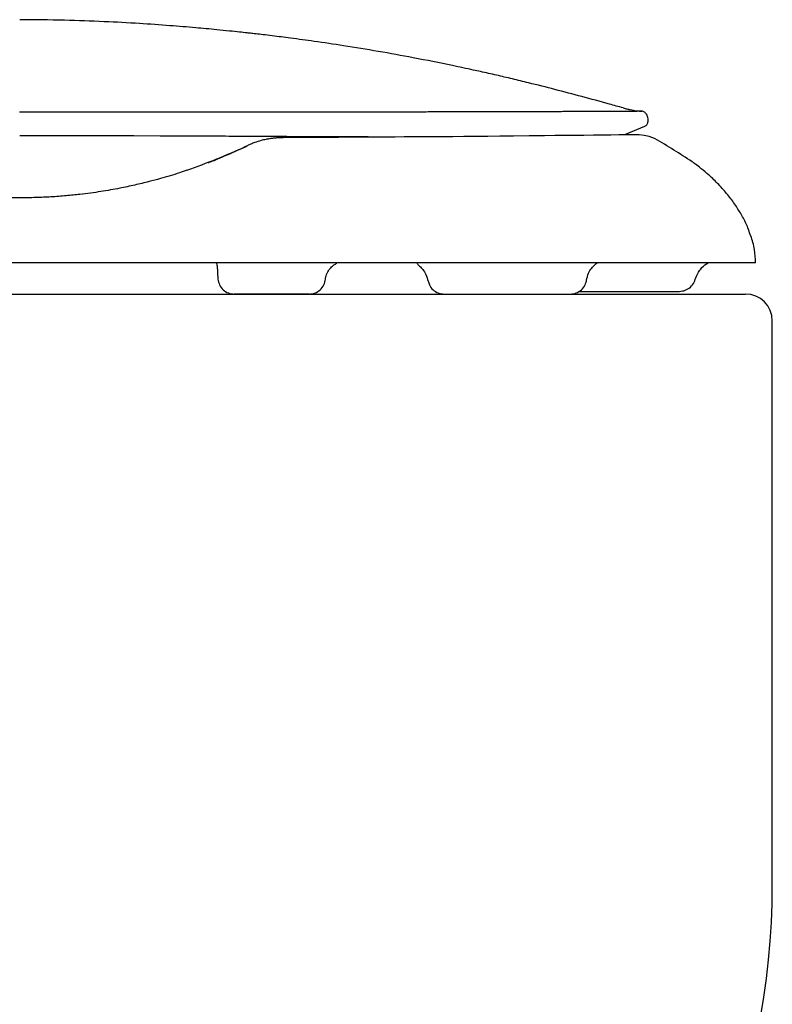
# Model space of a CAD drawing. Header units: millimetres. Extents: x 4420.346 to 4420.621, y 2367.666 to 2368.026.
import ezdxf

# ---------------------------------------------------------------- set-up
doc = ezdxf.new("R2010")
doc.units = ezdxf.units.MM
doc.layers.add('SANINDUSA', color=3, linetype='Continuous')

msp = doc.modelspace()

# ---------------------------------------------------------------- linework, layer by layer
at = {"layer": 'SANINDUSA'}
for p, q in [((4420.515556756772, 2368.00915393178), (4420.510918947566, 2368.009150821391)), ((4420.568446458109, 2368.009207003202), (4420.566027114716, 2368.009204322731)), ((4420.594094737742, 2368.005079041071), (4420.597758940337, 2368.006577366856)), ((4420.598375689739, 2368.007511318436), (4420.598375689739, 2368.007927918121)), ((4420.525065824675, 2368.003002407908), (4420.524795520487, 2368.002896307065)), ((4420.617171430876, 2367.986463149), (4420.617066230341, 2367.986771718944)), ((4420.483500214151, 2367.981587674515), (4420.348667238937, 2367.981587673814)), ((4420.519475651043, 2367.981091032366), (4420.519451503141, 2367.981587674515)), ((4420.519475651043, 2367.981091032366), (4420.519638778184, 2367.978626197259)), ((4420.351016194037, 2367.97588767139), (4420.616216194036, 2367.97588767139)), ((4420.536317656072, 2367.97588767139), (4420.522632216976, 2367.97588767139)), ((4420.561045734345, 2367.97588767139), (4420.584152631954, 2367.97588767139)), ((4420.621116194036, 2367.86788767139), (4420.621116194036, 2367.97098767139))]:
    msp.add_line(p, q, dxfattribs=at)
at = {"layer": 'SANINDUSA', "flags": 128}
for points in [[(4420.496890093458, 2368.004903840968), (4420.497146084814, 2368.004903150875), (4420.497178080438, 2368.004903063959), (4420.497182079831, 2368.004903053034), (4420.497182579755, 2368.004903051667), (4420.497182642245, 2368.004903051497), (4420.497182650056, 2368.004903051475), (4420.497182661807, 2368.004903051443), (4420.504247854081, 2368.004880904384), (4420.509054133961, 2368.004861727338)], [(4420.600118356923, 2368.004066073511), (4420.599665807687, 2368.004292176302), (4420.59955537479, 2368.00434216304), (4420.599527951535, 2368.004354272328), (4420.599527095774, 2368.004354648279), (4420.59952666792, 2368.004354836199), (4420.599526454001, 2368.004354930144), (4420.599526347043, 2368.004354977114), (4420.599526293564, 2368.004355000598), (4420.599526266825, 2368.004355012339), (4420.599526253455, 2368.00435501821), (4420.59952624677, 2368.004355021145), (4420.599526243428, 2368.004355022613), (4420.599526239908, 2368.00435502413), (4420.59855752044, 2368.004698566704), (4420.597676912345, 2368.004900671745), (4420.59674406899, 2368.005006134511), (4420.59558595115, 2368.005036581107), (4420.594325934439, 2368.005022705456), (4420.592994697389, 2368.004993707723), (4420.59157154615, 2368.004964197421), (4420.589942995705, 2368.004940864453), (4420.588356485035, 2368.004927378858), (4420.586617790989, 2368.004916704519), (4420.584794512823, 2368.004905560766), (4420.583079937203, 2368.004892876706), (4420.581280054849, 2368.004876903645), (4420.579403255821, 2368.004857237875), (4420.576605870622, 2368.004823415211), (4420.573747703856, 2368.004786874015), (4420.571226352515, 2368.004755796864), (4420.569037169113, 2368.00473159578), (4420.567122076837, 2368.004713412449), (4420.56611565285, 2368.004704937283), (4420.564654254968, 2368.004693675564), (4420.562646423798, 2368.004679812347), (4420.560054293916, 2368.004663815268), (4420.557030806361, 2368.004646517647), (4420.553739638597, 2368.004628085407), (4420.552104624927, 2368.004618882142), (4420.550350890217, 2368.004608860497), (4420.548082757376, 2368.004595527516), (4420.545013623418, 2368.004577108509), (4420.541723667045, 2368.004557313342), (4420.538205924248, 2368.004536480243), (4420.53570515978, 2368.004522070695), (4420.534206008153, 2368.004513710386), (4420.533763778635, 2368.004511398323), (4420.533308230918, 2368.004509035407), (4420.532839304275, 2368.004506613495), (4420.532356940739, 2368.004504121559), (4420.531861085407, 2368.004501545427)]]:
    msp.add_lwpolyline(points, dxfattribs=at)
at = {"layer": 'SANINDUSA'}
for centre, radius, start, end in [((4420.457225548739, 2368.154673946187), 0.1661291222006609, 289.9714593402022, 293.9925243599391), ((4420.489837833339, 2367.822057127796), 0.2128122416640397, 56.64593894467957, 58.78802761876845), ((4420.491547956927, 2368.070865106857), 0.07561778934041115, 292.3893101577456, 295.5596036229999), ((4420.616216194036, 2367.97098767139), 0.004900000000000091, 0, 90), ((4420.484116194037, 2367.86788767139), 0.1370000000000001, 314.1839359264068, 0)]:
    msp.add_arc(centre, radius, start, end, dxfattribs=at)
for points, knots in [([(4420.593802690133, 2368.009932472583), (4420.592967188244, 2368.010168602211), (4420.590454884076, 2368.01087862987), (4420.586295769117, 2368.012011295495), (4420.581364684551, 2368.013307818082), (4420.577613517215, 2368.014250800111), (4420.57501392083, 2368.014883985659), (4420.573533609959, 2368.015238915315), (4420.572064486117, 2368.015585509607), (4420.570606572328, 2368.01592376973), (4420.569159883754, 2368.016253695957), (4420.567753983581, 2368.016568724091), (4420.565561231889, 2368.017051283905), (4420.561461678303, 2368.01792509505), (4420.555665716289, 2368.019079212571), (4420.549015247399, 2368.020282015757), (4420.542968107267, 2368.021272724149), (4420.53760491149, 2368.022069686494), (4420.533245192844, 2368.022664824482), (4420.530110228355, 2368.023061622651), (4420.528028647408, 2368.02331156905), (4420.526769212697, 2368.023457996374), (4420.52581529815, 2368.023566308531), (4420.524809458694, 2368.023678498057), (4420.523440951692, 2368.023827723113), (4420.521595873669, 2368.02402213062), (4420.518919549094, 2368.024290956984), (4420.515287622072, 2368.024628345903), (4420.51057173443, 2368.025017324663), (4420.504993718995, 2368.025405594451), (4420.498550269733, 2368.025748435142), (4420.49123920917, 2368.026015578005), (4420.486074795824, 2368.026056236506), (4420.483348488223, 2368.026077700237)], [0, 0, 0, 0, 0.02238586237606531, 0.06731294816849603, 0.1111328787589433, 0.1538413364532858, 0.167034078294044, 0.1801167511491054, 0.1930893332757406, 0.205951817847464, 0.2187042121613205, 0.2313465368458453, 0.2430990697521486, 0.2765906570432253, 0.3394596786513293, 0.3955132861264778, 0.450948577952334, 0.4976192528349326, 0.5355645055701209, 0.564833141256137, 0.5795689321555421, 0.5905415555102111, 0.5981938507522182, 0.606680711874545, 0.6197110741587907, 0.6372838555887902, 0.6593979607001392, 0.6959466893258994, 0.7405697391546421, 0.7932671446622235, 0.8540563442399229, 0.9229559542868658, 0.9999999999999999, 0.9999999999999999, 0.9999999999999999, 0.9999999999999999]), ([(4420.593803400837, 2368.009935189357), (4420.594046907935, 2368.009874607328), (4420.594414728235, 2368.009783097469), (4420.594750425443, 2368.009704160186), (4420.594883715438, 2368.009673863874), (4420.594924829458, 2368.009664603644), (4420.594965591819, 2368.009655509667), (4420.595005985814, 2368.009646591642), (4420.595046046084, 2368.009637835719), (4420.595072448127, 2368.009632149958), (4420.595085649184, 2368.009629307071)], [0, 0, 0, 0, 0.5231118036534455, 0.7901664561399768, 0.8251383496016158, 0.8601103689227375, 0.8950825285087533, 0.9300548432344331, 0.965027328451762, 0.9999999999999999, 0.9999999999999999, 0.9999999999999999, 0.9999999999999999]), ([(4420.497134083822, 2368.009151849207), (4420.495981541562, 2368.009153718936), (4420.493677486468, 2368.009157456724), (4420.490793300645, 2368.009160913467), (4420.488492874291, 2368.009162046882), (4420.486777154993, 2368.009162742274), (4420.485060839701, 2368.009163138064), (4420.483916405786, 2368.009163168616), (4420.483344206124, 2368.009163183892)], [0, 0, 0, 0, 0.2517524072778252, 0.5032799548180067, 0.6274862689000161, 0.7516700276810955, 0.8758387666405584, 1, 1, 1, 1]), ([(4420.510918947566, 2368.009150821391), (4420.510075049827, 2368.009150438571), (4420.508109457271, 2368.009149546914), (4420.504857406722, 2368.009147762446), (4420.501108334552, 2368.009145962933), (4420.498477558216, 2368.009149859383), (4420.497134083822, 2368.009151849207)], [0, 0, 0, 0, 0.185760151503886, 0.4326694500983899, 0.710277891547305, 1, 1, 1, 1]), ([(4420.524702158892, 2368.009157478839), (4420.524272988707, 2368.009157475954), (4420.523414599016, 2368.009157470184), (4420.522119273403, 2368.009157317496), (4420.520818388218, 2368.009157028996), (4420.51951155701, 2368.009156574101), (4420.518198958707, 2368.009155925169), (4420.516881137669, 2368.009155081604), (4420.515998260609, 2368.009154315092), (4420.515556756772, 2368.00915393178)], [0, 0, 0, 0, 0.142781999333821, 0.2855804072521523, 0.4284004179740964, 0.5712472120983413, 0.7141259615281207, 0.8570418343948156, 1, 1, 1, 1]), ([(4420.538474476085, 2368.00915677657), (4420.53525730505, 2368.009156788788), (4420.530758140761, 2368.009156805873), (4420.526045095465, 2368.009157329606), (4420.524702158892, 2368.009157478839)], [0, 0, 0, 0, 0.71505969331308, 1, 1, 1, 1]), ([(4420.566027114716, 2368.009204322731), (4420.565104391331, 2368.009203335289), (4420.563258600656, 2368.009201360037), (4420.560361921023, 2368.009197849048), (4420.557516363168, 2368.009193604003), (4420.554791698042, 2368.009188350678), (4420.552190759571, 2368.009182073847), (4420.549574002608, 2368.009175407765), (4420.546880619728, 2368.009168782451), (4420.544132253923, 2368.009162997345), (4420.541334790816, 2368.009158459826), (4420.539428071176, 2368.009157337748), (4420.538474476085, 2368.00915677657)], [0, 0, 0, 0, 0.114080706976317, 0.228203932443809, 0.3424026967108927, 0.4404988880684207, 0.531883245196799, 0.6254954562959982, 0.7190933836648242, 0.8126965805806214, 0.9063251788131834, 1, 1, 1, 1]), ([(4420.580726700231, 2368.00924128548), (4420.580329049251, 2368.009238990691), (4420.579533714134, 2368.009234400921), (4420.578288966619, 2368.00922851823), (4420.577007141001, 2368.009223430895), (4420.575593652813, 2368.009218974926), (4420.572856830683, 2368.00921267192), (4420.570351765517, 2368.009209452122), (4420.568446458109, 2368.009207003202)], [0, 0, 0, 0, 0.1107114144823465, 0.2214320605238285, 0.3321736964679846, 0.4429482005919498, 0.5763164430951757, 1, 1, 1, 1]), ([(4420.588929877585, 2368.009303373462), (4420.58790149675, 2368.009297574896), (4420.586731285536, 2368.009290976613), (4420.585055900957, 2368.009274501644), (4420.584186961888, 2368.009266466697), (4420.583084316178, 2368.009257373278), (4420.581933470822, 2368.009248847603), (4420.581128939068, 2368.009243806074), (4420.580726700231, 2368.00924128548)], [0, 0, 0, 0, 0.4341294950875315, 0.4940029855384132, 0.6187315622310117, 0.7458475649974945, 0.8729323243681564, 1, 1, 1, 1]), ([(4420.593738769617, 2368.009302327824), (4420.593470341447, 2368.009304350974), (4420.592930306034, 2368.009308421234), (4420.592011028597, 2368.009312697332), (4420.591037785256, 2368.00931102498), (4420.59002622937, 2368.009306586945), (4420.589295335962, 2368.009304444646), (4420.588929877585, 2368.009303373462)], [0, 0, 0, 0, 0.2115665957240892, 0.4256388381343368, 0.6227587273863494, 0.8113733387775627, 1, 1, 1, 1]), ([(4420.596360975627, 2368.00931847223), (4420.596327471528, 2368.009315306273), (4420.596273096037, 2368.009310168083), (4420.596186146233, 2368.009304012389), (4420.596106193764, 2368.00929987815), (4420.596018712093, 2368.009296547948), (4420.595923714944, 2368.009293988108), (4420.595757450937, 2368.009290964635), (4420.595494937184, 2368.009289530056), (4420.595099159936, 2368.00929134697), (4420.594642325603, 2368.009295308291), (4420.594185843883, 2368.009299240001), (4420.593866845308, 2368.009301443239), (4420.593738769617, 2368.009302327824)], [0, 0, 0, 0, 0.08028782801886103, 0.1303031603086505, 0.1803121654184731, 0.2303158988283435, 0.2803153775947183, 0.3303115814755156, 0.4736628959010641, 0.6170156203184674, 0.7603883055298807, 0.9037975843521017, 1, 1, 1, 1]), ([(4420.595085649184, 2368.009629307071), (4420.595496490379, 2368.009553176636), (4420.596318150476, 2368.009400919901), (4420.596997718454, 2368.009362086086), (4420.597323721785, 2368.009358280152), (4420.597232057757, 2368.00935959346), (4420.597207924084, 2368.009359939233)], [0, 0, 0, 0, 0.296716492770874, 0.5934168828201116, 0.8929531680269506, 1, 1, 1, 1]), ([(4420.597207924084, 2368.009359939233), (4420.597195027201, 2368.009362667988), (4420.597163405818, 2368.009369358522), (4420.596659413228, 2368.009337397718), (4420.596360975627, 2368.00931847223)], [0, 0, 0, 0, 0.4078531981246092, 1, 1, 1, 1]), ([(4420.598375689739, 2368.007927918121), (4420.598360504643, 2368.00807638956), (4420.598329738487, 2368.008402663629), (4420.598086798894, 2368.008838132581), (4420.597729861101, 2368.009187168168), (4420.597421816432, 2368.009302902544), (4420.597207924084, 2368.009359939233)], [0, 0, 0, 0, 0.2499549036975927, 0.499994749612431, 0.7500345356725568, 1, 1, 1, 1]), ([(4420.597758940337, 2368.006577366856), (4420.597931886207, 2368.006688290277), (4420.598278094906, 2368.006910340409), (4420.598343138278, 2368.007310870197), (4420.598375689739, 2368.007511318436)], [0, 0, 0, 0, 0.4995422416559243, 1, 1, 1, 1]), ([(4420.483347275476, 2368.004920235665), (4420.484277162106, 2368.004920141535), (4420.486136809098, 2368.004919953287), (4420.487994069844, 2368.004918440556), (4420.488922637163, 2368.004917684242)], [0, 0, 0, 0, 0.5000339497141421, 1, 1, 1, 1]), ([(4420.488922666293, 2368.00491796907), (4420.490474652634, 2368.004915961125), (4420.493138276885, 2368.004912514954), (4420.495785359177, 2368.004906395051), (4420.496890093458, 2368.004903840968)], [0, 0, 0, 0, 0.5826596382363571, 1, 1, 1, 1]), ([(4420.509054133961, 2368.004861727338), (4420.509290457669, 2368.004860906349), (4420.509758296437, 2368.004859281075), (4420.510224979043, 2368.004857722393), (4420.510455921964, 2368.004856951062)], [0, 0, 0, 0, 0.5051392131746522, 0.9999999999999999, 0.9999999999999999, 0.9999999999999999, 0.9999999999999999]), ([(4420.510455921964, 2368.004856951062), (4420.51112506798, 2368.004854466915), (4420.512426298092, 2368.004849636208), (4420.513717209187, 2368.004843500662), (4420.514344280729, 2368.004840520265)], [0, 0, 0, 0, 0.5142411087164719, 1, 1, 1, 1]), ([(4420.514344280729, 2368.004840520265), (4420.515974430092, 2368.0048318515), (4420.519248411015, 2368.004814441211), (4420.522440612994, 2368.004796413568), (4420.524043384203, 2368.004787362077)], [0, 0, 0, 0, 0.4979104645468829, 1, 1, 1, 1]), ([(4420.524043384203, 2368.004787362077), (4420.525678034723, 2368.004778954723), (4420.530348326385, 2368.004754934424), (4420.534778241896, 2368.004732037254), (4420.537657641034, 2368.004717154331)], [0, 0, 0, 0, 0.3500103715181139, 0.9999999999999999, 0.9999999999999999, 0.9999999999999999, 0.9999999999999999]), ([(4420.537657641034, 2368.004717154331), (4420.53973458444, 2368.004708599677), (4420.543348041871, 2368.004693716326), (4420.546761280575, 2368.004684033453), (4420.548212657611, 2368.004679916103)], [0, 0, 0, 0, 0.574780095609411, 1, 1, 1, 1]), ([(4420.548212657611, 2368.004679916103), (4420.548830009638, 2368.004678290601), (4420.549867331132, 2368.00467555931), (4420.550886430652, 2368.004672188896), (4420.55129902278, 2368.004670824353)], [0, 0, 0, 0, 0.595140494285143, 1, 1, 1, 1]), ([(4420.594117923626, 2368.005023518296), (4420.594122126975, 2368.005024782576), (4420.594133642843, 2368.00502824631), (4420.594144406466, 2368.005031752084), (4420.59414738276, 2368.005033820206), (4420.594147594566, 2368.005033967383)], [0, 0, 0, 0, 0.3480708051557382, 0.9536059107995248, 1, 1, 1, 1]), ([(4420.524787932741, 2368.002925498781), (4420.5247169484, 2368.002894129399), (4420.52457047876, 2368.002829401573), (4420.524422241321, 2368.002762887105), (4420.52434584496, 2368.002728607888)], [0, 0, 0, 0, 0.4846351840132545, 1, 1, 1, 1]), ([(4420.526368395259, 2368.003609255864), (4420.526125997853, 2368.003511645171), (4420.525641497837, 2368.003316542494), (4420.525248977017, 2368.003127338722), (4420.525052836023, 2368.003032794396)], [0, 0, 0, 0, 0.5003042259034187, 1, 1, 1, 1]), ([(4420.528472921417, 2368.004186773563), (4420.528149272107, 2368.004112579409), (4420.527374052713, 2368.003934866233), (4420.526746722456, 2368.003731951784), (4420.526381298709, 2368.003613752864)], [0, 0, 0, 0, 0.4174938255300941, 1, 1, 1, 1]), ([(4420.529095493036, 2368.004296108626), (4420.528999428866, 2368.004279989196), (4420.528805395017, 2368.004247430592), (4420.528615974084, 2368.004213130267), (4420.528520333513, 2368.004195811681)], [0, 0, 0, 0, 0.4950897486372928, 1, 1, 1, 1]), ([(4420.529823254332, 2368.004393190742), (4420.529710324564, 2368.004379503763), (4420.529481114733, 2368.004351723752), (4420.529259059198, 2368.004320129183), (4420.529146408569, 2368.004304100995)], [0, 0, 0, 0, 0.4926916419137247, 1, 1, 1, 1]), ([(4420.530373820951, 2368.004448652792), (4420.530284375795, 2368.004440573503), (4420.530103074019, 2368.004424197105), (4420.529928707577, 2368.004404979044), (4420.529840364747, 2368.004395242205)], [0, 0, 0, 0, 0.4933495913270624, 1, 1, 1, 1]), ([(4420.531862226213, 2368.004501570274), (4420.531619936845, 2368.004499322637), (4420.531113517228, 2368.004494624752), (4420.530641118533, 2368.004465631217), (4420.530394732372, 2368.004450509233)], [0, 0, 0, 0, 0.4784359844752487, 0.9999999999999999, 0.9999999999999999, 0.9999999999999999, 0.9999999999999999]), ([(4420.517869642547, 2367.999935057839), (4420.517933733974, 2367.999959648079), (4420.51828417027, 2368.000094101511), (4420.519078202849, 2368.000409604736), (4420.519814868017, 2368.000717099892), (4420.520262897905, 2368.000904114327)], [0, 0, 0, 0, 0.08062718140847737, 0.4408497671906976, 1, 1, 1, 1]), ([(4420.609155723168, 2367.997920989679), (4420.608700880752, 2367.998327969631), (4420.607950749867, 2367.998999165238), (4420.607128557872, 2367.999569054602), (4420.6068049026, 2367.99979339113)], [0, 0, 0, 0, 0.6063507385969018, 0.9999999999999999, 0.9999999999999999, 0.9999999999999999, 0.9999999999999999]), ([(4420.513967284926, 2367.998535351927), (4420.513510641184, 2367.998375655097), (4420.512006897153, 2367.997849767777), (4420.509645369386, 2367.997153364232), (4420.506898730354, 2367.996413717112), (4420.50441799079, 2367.995816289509), (4420.501482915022, 2367.995197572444), (4420.498131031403, 2367.994607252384), (4420.494847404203, 2367.994159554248), (4420.492252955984, 2367.993895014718), (4420.490492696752, 2367.993751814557), (4420.489098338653, 2367.993660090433), (4420.4879543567, 2367.993598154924), (4420.487274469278, 2367.993574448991), (4420.487062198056, 2367.993567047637)], [0, 0, 0, 0, 0.0639940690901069, 0.2107347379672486, 0.2937187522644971, 0.3937829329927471, 0.495957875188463, 0.6192127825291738, 0.7529194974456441, 0.8377124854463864, 0.8847065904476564, 0.931697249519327, 0.9786748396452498, 1, 1, 1, 1]), ([(4420.617066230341, 2367.986771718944), (4420.616935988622, 2367.987180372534), (4420.616577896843, 2367.988303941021), (4420.615698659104, 2367.990014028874), (4420.614540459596, 2367.991961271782), (4420.613143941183, 2367.993865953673), (4420.611531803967, 2367.99570108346), (4420.610179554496, 2367.997062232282), (4420.609350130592, 2367.997757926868), (4420.609155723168, 2367.997920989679)], [0, 0, 0, 0, 0.09158791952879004, 0.2518154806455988, 0.4122065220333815, 0.5810468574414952, 0.7626145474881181, 0.9443595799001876, 1, 1, 1, 1]), ([(4420.483500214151, 2367.993497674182), (4420.483091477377, 2367.993499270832), (4420.482274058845, 2367.993502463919), (4420.481080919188, 2367.993525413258), (4420.480297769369, 2367.993552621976), (4420.479701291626, 2367.993574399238)], [0, 0, 0, 0, 0.3424051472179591, 0.6847642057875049, 1, 1, 1, 1]), ([(4420.487062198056, 2367.993567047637), (4420.486808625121, 2367.993557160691), (4420.486089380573, 2367.993529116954), (4420.484901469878, 2367.993504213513), (4420.48396731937, 2367.993499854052), (4420.483500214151, 2367.993497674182)], [0, 0, 0, 0, 0.2139899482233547, 0.6069697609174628, 1, 1, 1, 1]), ([(4420.618039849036, 2367.981588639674), (4420.618008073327, 2367.982409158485), (4420.61794191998, 2367.984117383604), (4420.617452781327, 2367.985732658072), (4420.617198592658, 2367.986572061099)], [0, 0, 0, 0, 0.4803341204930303, 1, 1, 1, 1]), ([(4420.546953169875, 2367.981587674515), (4420.54695316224, 2367.981587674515), (4420.546953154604, 2367.981587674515), (4420.546953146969, 2367.981587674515), (4420.546354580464, 2367.981587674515), (4420.545753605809, 2367.981587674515), (4420.545150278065, 2367.981587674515), (4420.5439448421, 2367.981587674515), (4420.542728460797, 2367.981587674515), (4420.541504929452, 2367.981587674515), (4420.540893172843, 2367.981587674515), (4420.540279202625, 2367.981587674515), (4420.539663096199, 2367.981587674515), (4420.539047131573, 2367.981587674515), (4420.538429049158, 2367.981587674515), (4420.537808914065, 2367.981587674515), (4420.53718888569, 2367.981587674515), (4420.536566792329, 2367.981587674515), (4420.535942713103, 2367.981587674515), (4420.535318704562, 2367.981587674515), (4420.534692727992, 2367.981587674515), (4420.534064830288, 2367.981587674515), (4420.533436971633, 2367.981587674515), (4420.532807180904, 2367.981587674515), (4420.532175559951, 2367.981587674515), (4420.53154393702, 2367.981587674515), (4420.530910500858, 2367.981587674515), (4420.530275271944, 2367.981587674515), (4420.529640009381, 2367.981587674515), (4420.529002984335, 2367.981587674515), (4420.528364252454, 2367.981587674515), (4420.527087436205, 2367.981587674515), (4420.525801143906, 2367.981587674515), (4420.524511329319, 2367.981587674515), (4420.523865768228, 2367.981587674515), (4420.52321866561, 2367.981587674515), (4420.522570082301, 2367.981587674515), (4420.521921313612, 2367.981587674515), (4420.521271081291, 2367.981587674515), (4420.520619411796, 2367.981587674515), (4420.51996752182, 2367.981587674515), (4420.519314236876, 2367.981587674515), (4420.518659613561, 2367.981587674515), (4420.517330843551, 2367.981587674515), (4420.515992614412, 2367.981587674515), (4420.514653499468, 2367.981587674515), (4420.513973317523, 2367.981587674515), (4420.513291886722, 2367.981587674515), (4420.512609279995, 2367.981587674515), (4420.511926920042, 2367.981587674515), (4420.511243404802, 2367.981587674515), (4420.510558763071, 2367.981587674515), (4420.509874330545, 2367.981587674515), (4420.509188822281, 2367.981587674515), (4420.508502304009, 2367.981587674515), (4420.507127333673, 2367.981587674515), (4420.505755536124, 2367.981587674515), (4420.50437315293, 2367.981587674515), (4420.503683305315, 2367.981587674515), (4420.502992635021, 2367.981587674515), (4420.502301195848, 2367.981587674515), (4420.501609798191, 2367.981587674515), (4420.500917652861, 2367.981587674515), (4420.500224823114, 2367.981587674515), (4420.499531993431, 2367.981587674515), (4420.498838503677, 2367.981587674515), (4420.498144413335, 2367.981587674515), (4420.496756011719, 2367.981587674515), (4420.495365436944, 2367.981587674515), (4420.493972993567, 2367.981587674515), (4420.493276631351, 2367.981587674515), (4420.492579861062, 2367.981587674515), (4420.491882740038, 2367.981587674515), (4420.491185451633, 2367.981587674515), (4420.490487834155, 2367.981587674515), (4420.489789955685, 2367.981587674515), (4420.489091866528, 2367.981587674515), (4420.4883935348, 2367.981587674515), (4420.487695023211, 2367.981587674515), (4420.486996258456, 2367.981587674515), (4420.486297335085, 2367.981587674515), (4420.485598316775, 2367.981587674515), (4420.484899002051, 2367.981587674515), (4420.484199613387, 2367.981587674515), (4420.483500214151, 2367.981587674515)], [49.9999932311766, 49.9999932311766, 49.9999932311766, 49.9999932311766, 50, 50, 50, 51, 51, 51, 52, 52, 52, 53, 53, 53, 54, 54, 54, 55, 55, 55, 56, 56, 56, 57, 57, 57, 58, 58, 58, 59, 59, 59, 60, 60, 60, 61, 61, 61, 62, 62, 62, 63, 63, 63, 64, 64, 64, 65, 65, 65, 66, 66, 66, 67, 67, 67, 68, 68, 68, 69, 69, 69, 70, 70, 70, 71, 71, 71, 72, 72, 72, 73, 73, 73, 74, 74, 74, 75, 75, 75, 76, 76, 76, 77, 77, 77, 77]), ([(4420.539306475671, 2367.978578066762), (4420.539357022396, 2367.978870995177), (4420.539469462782, 2367.97952260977), (4420.539940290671, 2367.980337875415), (4420.540553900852, 2367.981006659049), (4420.541123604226, 2367.981388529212), (4420.541414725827, 2367.981526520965), (4420.541413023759, 2367.98154623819), (4420.541412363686, 2367.981553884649)], [0, 0, 0, 0, 0.2028983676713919, 0.4513441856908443, 0.6376141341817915, 0.8106042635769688, 0.9265511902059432, 0.9999999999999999, 0.9999999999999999, 0.9999999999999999, 0.9999999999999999]), ([(4420.591368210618, 2367.981587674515), (4420.591368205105, 2367.981587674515), (4420.591368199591, 2367.981587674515), (4420.591368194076, 2367.981587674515), (4420.590658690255, 2367.981587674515), (4420.589942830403, 2367.981587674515), (4420.589208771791, 2367.981587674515), (4420.58847575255, 2367.981587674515), (4420.587734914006, 2367.981587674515), (4420.586977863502, 2367.981587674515), (4420.586222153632, 2367.981587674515), (4420.585455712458, 2367.981587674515), (4420.584676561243, 2367.981587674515), (4420.583898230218, 2367.981587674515), (4420.583107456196, 2367.981587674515), (4420.582306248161, 2367.981587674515), (4420.581506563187, 2367.981587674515), (4420.580690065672, 2367.981587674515), (4420.579868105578, 2367.981587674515), (4420.579040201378, 2367.981587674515), (4420.578213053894, 2367.981587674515), (4420.577363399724, 2367.981587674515), (4420.576940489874, 2367.981587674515), (4420.57651464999, 2367.981587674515), (4420.576086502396, 2367.981587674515), (4420.575658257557, 2367.981587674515), (4420.575227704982, 2367.981587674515), (4420.574793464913, 2367.981587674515), (4420.574359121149, 2367.981587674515), (4420.573922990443, 2367.981587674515), (4420.573484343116, 2367.981587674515), (4420.573045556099, 2367.981587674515), (4420.57260425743, 2367.981587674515), (4420.572159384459, 2367.981587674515), (4420.571676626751, 2367.981587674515), (4420.571191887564, 2367.981587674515), (4420.570704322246, 2367.981587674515), (4420.570216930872, 2367.981587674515), (4420.569726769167, 2367.981587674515), (4420.569232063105, 2367.981587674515), (4420.569048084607, 2367.981587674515), (4420.568863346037, 2367.981587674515), (4420.56867808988, 2367.981587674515), (4420.56855236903, 2367.981587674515), (4420.568427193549, 2367.981587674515), (4420.568302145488, 2367.981587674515), (4420.567606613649, 2367.981587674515), (4420.566906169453, 2367.981587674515), (4420.56619299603, 2367.981587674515), (4420.566064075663, 2367.981587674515), (4420.565934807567, 2367.981587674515), (4420.565806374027, 2367.981587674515), (4420.565443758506, 2367.981587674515), (4420.565082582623, 2367.981587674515), (4420.564714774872, 2367.981587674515), (4420.564201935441, 2367.981587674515), (4420.56368909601, 2367.981587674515), (4420.563176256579, 2367.981587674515), (4420.562663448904, 2367.981587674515), (4420.562142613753, 2367.981587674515), (4420.561621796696, 2367.981587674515), (4420.561101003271, 2367.981587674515), (4420.560577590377, 2367.981587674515), (4420.560051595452, 2367.981587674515), (4420.558999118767, 2367.981587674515), (4420.557937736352, 2367.981587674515), (4420.556865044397, 2367.981587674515), (4420.556328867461, 2367.981587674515), (4420.555790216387, 2367.981587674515), (4420.55524913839, 2367.981587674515), (4420.554164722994, 2367.981587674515), (4420.553076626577, 2367.981587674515), (4420.551973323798, 2367.981587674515), (4420.551422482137, 2367.981587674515), (4420.550869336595, 2367.981587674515), (4420.550313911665, 2367.981587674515), (4420.549203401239, 2367.981587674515), (4420.548081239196, 2367.981587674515), (4420.546953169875, 2367.981587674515)], [24.99999570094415, 24.99999570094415, 24.99999570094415, 24.99999570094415, 25, 25, 25, 26, 26, 26, 27, 27, 27, 28, 28, 28, 29, 29, 29, 30, 30, 30, 31, 31, 31, 32, 32, 32, 33, 33, 33, 34, 34, 34, 35, 35, 35, 36, 36, 36, 37, 37, 37, 38, 38, 38, 39, 39, 39, 40, 40, 40, 41, 41, 41, 42, 42, 42, 43, 43, 43, 44, 44, 44, 45, 45, 45, 46, 46, 46, 47, 47, 47, 48, 48, 48, 49, 49, 49, 49.9999932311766, 49.9999932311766, 49.9999932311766, 49.9999932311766]), ([(4420.556114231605, 2367.981520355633), (4420.556121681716, 2367.981482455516), (4420.556144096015, 2367.981368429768), (4420.5565468, 2367.981023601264), (4420.557139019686, 2367.980390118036), (4420.557775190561, 2367.979462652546), (4420.557993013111, 2367.978678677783), (4420.558109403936, 2367.978259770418)], [0, 0, 0, 0, 0.1006600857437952, 0.3028444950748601, 0.5081643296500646, 0.7371936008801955, 1, 1, 1, 1]), ([(4420.587115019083, 2367.978426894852), (4420.587210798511, 2367.978861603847), (4420.587388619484, 2367.979668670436), (4420.587984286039, 2367.980622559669), (4420.588651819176, 2367.981294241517), (4420.588963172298, 2367.981505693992), (4420.589083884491, 2367.981587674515)], [0, 0, 0, 0, 0.3295444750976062, 0.6118215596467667, 0.8495024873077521, 1, 1, 1, 1]), ([(4420.604699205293, 2367.981587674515), (4420.604699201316, 2367.981587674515), (4420.604699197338, 2367.981587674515), (4420.604699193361, 2367.981587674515), (4420.603764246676, 2367.981587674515), (4420.602783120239, 2367.981587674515), (4420.601758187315, 2367.981587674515), (4420.601245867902, 2367.981587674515), (4420.600722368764, 2367.981587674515), (4420.600187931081, 2367.981587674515), (4420.599653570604, 2367.981587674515), (4420.599108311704, 2367.981587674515), (4420.598552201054, 2367.981587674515), (4420.597996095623, 2367.981587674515), (4420.597429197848, 2367.981587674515), (4420.596851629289, 2367.981587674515), (4420.596273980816, 2367.981587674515), (4420.595685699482, 2367.981587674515), (4420.595086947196, 2367.981587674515), (4420.593887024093, 2367.981587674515), (4420.592650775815, 2367.981587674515), (4420.591368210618, 2367.981587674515)], [18.99999048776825, 18.99999048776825, 18.99999048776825, 18.99999048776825, 19, 19, 19, 20, 20, 20, 21, 21, 21, 22, 22, 22, 23, 23, 23, 24, 24, 24, 24.99999570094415, 24.99999570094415, 24.99999570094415, 24.99999570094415]), ([(4420.617140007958, 2367.981587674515), (4420.617140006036, 2367.981587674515), (4420.617140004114, 2367.981587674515), (4420.617140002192, 2367.981587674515), (4420.616915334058, 2367.981587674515), (4420.616658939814, 2367.981587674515), (4420.616371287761, 2367.981587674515), (4420.616227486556, 2367.981587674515), (4420.616075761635, 2367.981587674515), (4420.615916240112, 2367.981587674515), (4420.61575673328, 2367.981587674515), (4420.615589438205, 2367.981587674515), (4420.615414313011, 2367.981587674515), (4420.615239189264, 2367.981587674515), (4420.615056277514, 2367.981587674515), (4420.614865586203, 2367.981587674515), (4420.614674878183, 2367.981587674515), (4420.614476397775, 2367.981587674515), (4420.614270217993, 2367.981587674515), (4420.613857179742, 2367.981587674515), (4420.613414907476, 2367.981587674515), (4420.612940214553, 2367.981587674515), (4420.612406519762, 2367.981587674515), (4420.611831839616, 2367.981587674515), (4420.611220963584, 2367.981587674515), (4420.610915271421, 2367.981587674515), (4420.610599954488, 2367.981587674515), (4420.610275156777, 2367.981587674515), (4420.609950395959, 2367.981587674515), (4420.609616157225, 2367.981587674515), (4420.609272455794, 2367.981587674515), (4420.608928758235, 2367.981587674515), (4420.608575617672, 2367.981587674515), (4420.608213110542, 2367.981587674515), (4420.607850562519, 2367.981587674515), (4420.607478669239, 2367.981587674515), (4420.607097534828, 2367.981587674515), (4420.606716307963, 2367.981587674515), (4420.606325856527, 2367.981587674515), (4420.605926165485, 2367.981587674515), (4420.605526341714, 2367.981587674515), (4420.60511733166, 2367.981587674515), (4420.604699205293, 2367.981587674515)], [5.99998064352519, 5.99998064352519, 5.99998064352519, 5.99998064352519, 6, 6, 6, 7, 7, 7, 8, 8, 8, 9, 9, 9, 10, 10, 10, 11, 11, 11, 12, 12, 12, 13, 13, 13, 14, 14, 14, 15, 15, 15, 16, 16, 16, 17, 17, 17, 18, 18, 18, 18.99999048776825, 18.99999048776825, 18.99999048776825, 18.99999048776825]), ([(4420.607020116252, 2367.978589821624), (4420.607148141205, 2367.978959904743), (4420.607382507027, 2367.979637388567), (4420.608075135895, 2367.9806127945), (4420.608746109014, 2367.981268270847), (4420.609273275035, 2367.981535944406), (4420.609375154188, 2367.981587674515)], [0, 0, 0, 0, 0.2983374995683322, 0.5461444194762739, 0.9122886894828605, 1, 1, 1, 1]), ([(4420.618034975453, 2367.981587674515), (4420.617984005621, 2367.981587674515), (4420.617887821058, 2367.981587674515), (4420.617665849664, 2367.981587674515), (4420.617427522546, 2367.981587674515), (4420.617235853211, 2367.981587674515), (4420.617140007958, 2367.981587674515)], [0, 0, 0, 0, 0.2730990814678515, 0.5153620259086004, 0.7576542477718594, 1, 1, 1, 1]), ([(4420.519638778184, 2367.978626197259), (4420.519711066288, 2367.978259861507), (4420.519855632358, 2367.977527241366), (4420.520558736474, 2367.976630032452), (4420.521514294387, 2367.976008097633), (4420.522256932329, 2367.975927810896), (4420.522628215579, 2367.97588767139)], [0, 0, 0, 0, 0.2500635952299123, 0.50009212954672, 0.7500701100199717, 1, 1, 1, 1]), ([(4420.536322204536, 2367.97588767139), (4420.536693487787, 2367.975927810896), (4420.537436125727, 2367.976008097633), (4420.538391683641, 2367.976630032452), (4420.539094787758, 2367.977527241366), (4420.539239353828, 2367.978259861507), (4420.53931164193, 2367.978626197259)], [0, 0, 0, 0, 0.2499298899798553, 0.4999078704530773, 0.7499364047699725, 1, 1, 1, 1]), ([(4420.558109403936, 2367.978259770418), (4420.558190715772, 2367.978061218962), (4420.558322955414, 2367.977437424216), (4420.558982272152, 2367.976632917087), (4420.55994006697, 2367.976008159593), (4420.560683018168, 2367.975927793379), (4420.561053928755, 2367.97588767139)], [0, 0, 0, 0, 0.1931083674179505, 0.4629469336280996, 0.7318818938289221, 0.9999999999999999, 0.9999999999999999, 0.9999999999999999, 0.9999999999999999]), ([(4420.58414293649, 2367.97588767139), (4420.58451352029, 2367.975927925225), (4420.585255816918, 2367.976008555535), (4420.586218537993, 2367.976631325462), (4420.586928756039, 2367.977528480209), (4420.587074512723, 2367.978260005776), (4420.587115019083, 2367.978426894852)], [0, 0, 0, 0, 0.248861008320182, 0.4984802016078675, 0.7489381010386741, 1, 1, 1, 1]), ([(4420.60409473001, 2367.97638767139), (4420.604465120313, 2367.976427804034), (4420.605208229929, 2367.976508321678), (4420.606169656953, 2367.97713585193), (4420.60680194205, 2367.977874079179), (4420.60692584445, 2367.9784205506), (4420.607020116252, 2367.978589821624)], [0, 0, 0, 0, 0.2823902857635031, 0.5665562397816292, 0.8527238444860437, 1, 1, 1, 1]), ([(4420.585708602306, 2367.97638767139), (4420.585876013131, 2367.97638767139), (4420.587010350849, 2367.97638767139), (4420.588928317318, 2367.97638767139), (4420.591224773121, 2367.97638767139), (4420.592821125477, 2367.97638767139), (4420.59392229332, 2367.97638767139), (4420.594697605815, 2367.97638767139), (4420.595402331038, 2367.97638767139), (4420.596112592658, 2367.97638767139), (4420.597027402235, 2367.97638767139), (4420.597982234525, 2367.97638767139), (4420.598804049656, 2367.97638767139), (4420.599365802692, 2367.97638767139), (4420.59967581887, 2367.97638767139), (4420.599830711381, 2367.97638767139), (4420.599830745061, 2367.97638767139), (4420.599830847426, 2367.97638767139), (4420.599831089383, 2367.97638767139), (4420.599831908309, 2367.97638767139), (4420.599833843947, 2367.97638767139), (4420.599840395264, 2367.97638767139), (4420.599855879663, 2367.97638767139), (4420.599908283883, 2367.97638767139), (4420.600032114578, 2367.97638767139), (4420.600450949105, 2367.97638767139), (4420.601438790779, 2367.97638767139), (4420.602414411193, 2367.97638767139), (4420.603083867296, 2367.97638767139), (4420.603152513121, 2367.97638767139), (4420.603152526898, 2367.97638767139), (4420.60315255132, 2367.97638767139), (4420.603152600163, 2367.97638767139), (4420.603152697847, 2367.97638767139), (4420.603153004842, 2367.97638767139), (4420.603154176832, 2367.97638767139), (4420.603169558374, 2367.97638767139), (4420.603212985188, 2367.97638767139), (4420.603310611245, 2367.97638767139), (4420.603496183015, 2367.97638767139), (4420.603752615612, 2367.97638767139), (4420.603994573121, 2367.97638767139), (4420.604107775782, 2367.97638767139), (4420.60413266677, 2367.97638767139), (4420.604124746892, 2367.97638767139), (4420.604121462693, 2367.97638767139)], [0, 0, 0, 0, 0.02657546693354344, 0.1800693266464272, 0.3004990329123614, 0.383636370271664, 0.4272306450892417, 0.4708214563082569, 0.5035147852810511, 0.5362106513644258, 0.5806975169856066, 0.6451385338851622, 0.6842663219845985, 0.7084383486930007, 0.7326105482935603, 0.7326114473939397, 0.7326128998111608, 0.732615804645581, 0.7326274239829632, 0.7326506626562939, 0.7327436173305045, 0.7329295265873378, 0.7336731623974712, 0.7351604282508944, 0.741109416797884, 0.7530070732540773, 0.8005944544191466, 0.8957733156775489, 0.9066541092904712, 0.9066546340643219, 0.9066551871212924, 0.9066562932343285, 0.9066585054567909, 0.9066629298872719, 0.9066717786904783, 0.9067071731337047, 0.9068487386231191, 0.9091111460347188, 0.9136232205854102, 0.9226130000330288, 0.9401588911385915, 0.9612473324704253, 0.9821915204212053, 0.9926152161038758, 0.9999999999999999, 0.9999999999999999, 0.9999999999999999, 0.9999999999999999])]:
    msp.add_open_spline(points, degree=3, knots=knots, dxfattribs=at)

doc.saveas('drawing.dxf')
